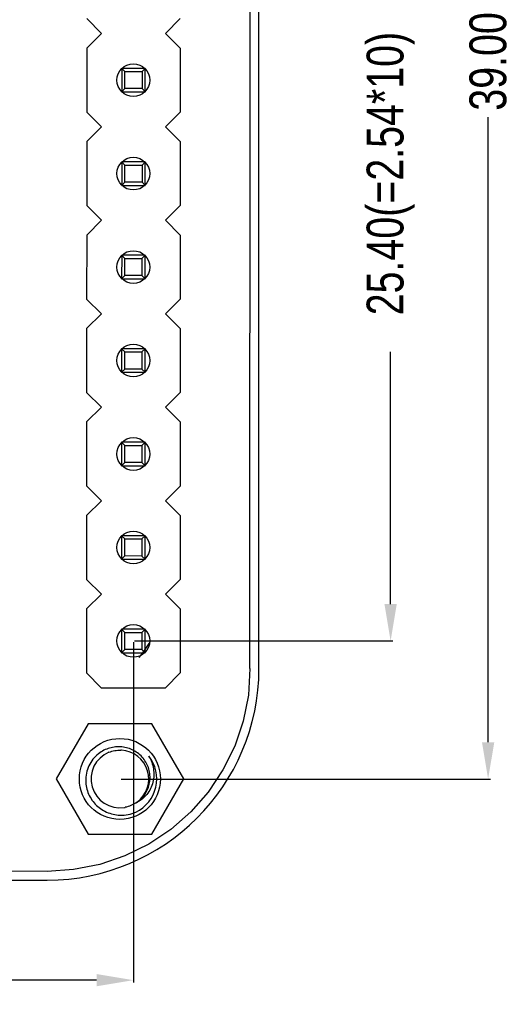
# Model space of a CAD drawing. Header units: inches. Extents: x -16 to 86, y -28 to 28.
# Tile 23 of 39: x 72 to 86, y -28 to -1. Entities that reach past the tile are written whole.
import ezdxf

# ---------------------------------------------------------------- set-up
doc = ezdxf.new("R2010")
doc.units = ezdxf.units.IN
doc.header["$LTSCALE"] = 1.21
doc.header["$MEASUREMENT"] = 0
doc.header["$PDMODE"] = 3
doc.header["$PDSIZE"] = 0.3125
doc.layers.get('0').update_dxf_attribs({"linetype": 'CONTINUOUS'})
doc.layers.get('Defpoints').update_dxf_attribs({"linetype": 'CONTINUOUS'})
doc.layers.add('Dim', color=3, linetype='CONTINUOUS', lineweight=25)
doc.styles.get("Standard").update_dxf_attribs({"font": 'txt', "width": 0.8})
doc.dimstyles.get("Standard").update_dxf_attribs({"dimtxt": 0.15625, "dimasz": 0.1875, "dimexe": 0.125, "dimexo": 0.0625, "dimgap": 0.09, "dimtad": 0, "dimtih": 1, "dimtoh": 1, "dimzin": 4, "dimdsep": 46, "dimtxsty": 'STANDARD', "dimblk": '_FILLED', "dimblk1": '_FILLED', "dimblk2": '_FILLED', "dimcen": 0.09, "dimazin": 1, "dimtp": 0.01, "dimtm": 0.01, "dimtfac": 1, "dimtofl": 0, "dimtmove": 0, "dimatfit": 3, "dimldrblk": '_FILLED', "dimfxl": 1, "dimtolj": 1, "dimtzin": 4, "dimarcsym": 0})

# ---------------------------------------------------------------- blocks, each defined once
blk = doc.blocks.new('_FILLED')
at = {"color": 0, "linetype": 'ByBlock'}
blk.add_solid([(0, 0), (-1, 0.167), (-1, -0.167)], dxfattribs=at)
blk = doc.blocks.new('*D57')
at = {"layer": 'Defpoints', "color": 0}
for p in [(75.083, 16.915), (75.083, -22.085), (85.078, -22.085)]:
    blk.add_point(p, dxfattribs=at)
at = {"layer": 'Dim', "color": 0, "lineweight": -2}
for p, q in [((75.115, 16.915), (85.14, 16.915)), ((85.078, 15.915), (85.078, -1.073)), ((85.078, -21.085), (85.078, -4.096)), ((75.115, -22.085), (85.14, -22.085))]:
    blk.add_line(p, q, dxfattribs=at)
for p, rotation in [((85.078, 16.915), 90), ((85.078, -22.085), 270)]:
    blk.add_blockref('_FILLED', p, dxfattribs=dict(at, rotation=rotation))
at = {"layer": 'Dim', "color": 0, "insert": (85.078, -2.585), "char_height": 1, "attachment_point": 5, "rotation": 90}
blk.add_mtext('\\A1;39.00', dxfattribs=at)
blk = doc.blocks.new('*D60')
at = {"layer": 'Defpoints', "color": 0}
for p in [(75.448, 7.067), (82.431, 7.067), (75.448, -18.333)]:
    blk.add_point(p, dxfattribs=at)
at = {"layer": 'Dim', "color": 0, "lineweight": -2}
for p, q in [((75.479, 7.067), (82.493, 7.067)), ((82.431, 6.067), (82.431, -0.788)), ((82.431, -17.333), (82.431, -10.478)), ((75.479, -18.333), (82.493, -18.333))]:
    blk.add_line(p, q, dxfattribs=at)
for p, rotation in [((82.431, 7.067), 90), ((82.431, -18.333), 270)]:
    blk.add_blockref('_FILLED', p, dxfattribs=dict(at, rotation=rotation))
at = {"layer": 'Dim', "color": 0, "insert": (82.431, -5.633), "char_height": 1, "attachment_point": 5, "rotation": 90}
blk.add_mtext('\\A1;25.40(=2.54*10)', dxfattribs=at)
blk = doc.blocks.new('*D61')
at = {"layer": 'Defpoints', "color": 0}
for p in [(57.668, -18.333), (75.448, -18.333), (75.448, -27.551)]:
    blk.add_point(p, dxfattribs=at)
at = {"layer": 'Dim', "color": 0, "lineweight": -2}
for p, q in [((57.668, -18.364), (57.668, -27.613)), ((75.448, -18.364), (75.448, -27.613)), ((58.668, -27.551), (65.046, -27.551)), ((74.448, -27.551), (68.07, -27.551))]:
    blk.add_line(p, q, dxfattribs=at)
at = {"layer": 'Dim', "color": 0, "lineweight": -2, "rotation": 180}
blk.add_blockref('_FILLED', (57.668, -27.551), dxfattribs=at)
at = {"layer": 'Dim', "color": 0, "lineweight": -2}
blk.add_blockref('_FILLED', (75.448, -27.551), dxfattribs=at)
at = {"layer": 'Dim', "color": 0, "insert": (66.558, -27.551), "char_height": 1, "attachment_point": 5}
blk.add_mtext('\\A1;17.78', dxfattribs=at)

msp = doc.modelspace()

# ---------------------------------------------------------------- linework, layer by layer
at = {"color": 7, "linetype": 'Continuous'}
for p, q in [((78.858, -19.083), (78.858, 13.917)), ((78.608, -19.083), (78.618, 8.21)), ((78.608, -19.083), (78.573, -19.802)), ((78.573, -19.802), (78.432, -20.509)), ((74.217, -20.583), (73.351, -22.083)), ((75.949, -20.583), (74.217, -20.583)), ((76.815, -22.083), (75.949, -20.583)), ((78.432, -20.509), (78.2, -21.192)), ((78.2, -21.192), (77.881, -21.839)), ((77.881, -21.839), (77.481, -22.438)), ((73.351, -22.083), (74.217, -23.583)), ((75.949, -23.583), (76.815, -22.083)), ((77.481, -22.438), (77.005, -22.98)), ((77.005, -22.98), (76.463, -23.455)), ((76.463, -23.455), (75.864, -23.856)), ((74.217, -23.583), (75.949, -23.583)), ((75.864, -23.856), (75.217, -24.175)), ((75.217, -24.175), (74.535, -24.407)), ((73.108, -24.594), (60.058, -24.583)), ((73.827, -24.547), (73.108, -24.594)), ((74.535, -24.407), (73.827, -24.547)), ((60.058, -24.833), (73.108, -24.833))]:
    msp.add_line(p, q, dxfattribs=at)
at = {"color": 6, "linetype": 'Continuous'}
for p, q in [((74.582, -1.823), (74.182, -1.422)), ((76.722, -1.423), (76.322, -1.823)), ((74.182, -2.222), (74.582, -1.823)), ((76.322, -1.823), (76.722, -2.223)), ((74.182, -2.222), (74.181, -3.962)), ((76.722, -2.223), (76.721, -3.963)), ((75.131, -2.773), (75.131, -3.413)), ((75.131, -2.773), (75.22, -2.861)), ((75.771, -2.773), (75.131, -2.773)), ((75.22, -3.324), (75.22, -2.861)), ((75.22, -2.861), (75.683, -2.861)), ((75.771, -2.773), (75.683, -2.861)), ((75.683, -2.861), (75.683, -3.325)), ((75.771, -3.413), (75.771, -2.773)), ((75.22, -3.324), (75.131, -3.413)), ((75.131, -3.413), (75.771, -3.413)), ((75.683, -3.325), (75.22, -3.324)), ((75.683, -3.325), (75.771, -3.413)), ((74.581, -4.363), (74.181, -3.962)), ((76.721, -3.963), (76.321, -4.363)), ((74.181, -4.762), (74.581, -4.363)), ((76.321, -4.363), (76.721, -4.763)), ((74.181, -4.762), (74.181, -6.502)), ((76.721, -4.763), (76.721, -6.503)), ((75.131, -5.313), (75.131, -5.953)), ((75.131, -5.313), (75.219, -5.401)), ((75.771, -5.313), (75.131, -5.313)), ((75.771, -5.313), (75.683, -5.401)), ((75.771, -5.953), (75.771, -5.313)), ((75.219, -5.864), (75.219, -5.401)), ((75.219, -5.401), (75.683, -5.401)), ((75.683, -5.401), (75.683, -5.865)), ((75.219, -5.864), (75.131, -5.953)), ((75.683, -5.865), (75.219, -5.864)), ((75.683, -5.865), (75.771, -5.953)), ((75.131, -5.953), (75.771, -5.953)), ((74.581, -6.903), (74.181, -6.502)), ((76.721, -6.503), (76.321, -6.903)), ((74.181, -7.302), (74.581, -6.903)), ((76.321, -6.903), (76.721, -7.303)), ((74.181, -7.302), (74.18, -9.042)), ((76.721, -7.303), (76.72, -9.043)), ((75.131, -7.853), (75.13, -8.493)), ((75.131, -7.853), (75.219, -7.941)), ((75.771, -7.853), (75.131, -7.853)), ((75.219, -8.404), (75.219, -7.941)), ((75.219, -7.941), (75.682, -7.941)), ((75.771, -7.853), (75.682, -7.941)), ((75.682, -7.941), (75.682, -8.405)), ((75.77, -8.493), (75.771, -7.853)), ((75.219, -8.404), (75.13, -8.493)), ((75.13, -8.493), (75.77, -8.493)), ((75.682, -8.405), (75.219, -8.404)), ((75.682, -8.405), (75.77, -8.493)), ((74.58, -9.443), (74.18, -9.042)), ((76.72, -9.043), (76.32, -9.443)), ((74.18, -9.842), (74.58, -9.443)), ((76.32, -9.443), (76.72, -9.843)), ((74.18, -9.842), (74.18, -11.582)), ((76.72, -9.843), (76.72, -11.583)), ((75.13, -10.393), (75.13, -11.033)), ((75.13, -10.393), (75.218, -10.481)), ((75.77, -10.393), (75.13, -10.393)), ((75.77, -10.393), (75.682, -10.481)), ((75.77, -11.033), (75.77, -10.393)), ((75.218, -10.944), (75.218, -10.481)), ((75.218, -10.481), (75.682, -10.481)), ((75.682, -10.481), (75.682, -10.945)), ((75.218, -10.944), (75.13, -11.033)), ((75.682, -10.945), (75.218, -10.944)), ((75.682, -10.945), (75.77, -11.033)), ((75.13, -11.033), (75.77, -11.033)), ((74.58, -11.983), (74.18, -11.582)), ((76.72, -11.583), (76.32, -11.983)), ((74.18, -12.382), (74.58, -11.983)), ((76.32, -11.983), (76.72, -12.383)), ((74.18, -12.382), (74.179, -14.122)), ((76.72, -12.383), (76.719, -14.123)), ((75.13, -12.933), (75.13, -13.573)), ((75.13, -12.933), (75.218, -13.021)), ((75.77, -12.933), (75.13, -12.933)), ((75.218, -13.484), (75.218, -13.021)), ((75.218, -13.021), (75.681, -13.021)), ((75.77, -12.933), (75.681, -13.021)), ((75.681, -13.021), (75.681, -13.485)), ((75.77, -13.573), (75.77, -12.933)), ((75.218, -13.484), (75.13, -13.573)), ((75.13, -13.573), (75.77, -13.573)), ((75.681, -13.485), (75.218, -13.484)), ((75.681, -13.485), (75.77, -13.573)), ((74.579, -14.523), (74.179, -14.122)), ((76.719, -14.123), (76.319, -14.523)), ((74.179, -14.922), (74.579, -14.523)), ((76.319, -14.523), (76.719, -14.923)), ((74.179, -14.922), (74.179, -16.662)), ((76.719, -14.923), (76.719, -16.663)), ((75.129, -15.473), (75.129, -16.113)), ((75.129, -15.473), (75.217, -15.561)), ((75.769, -15.473), (75.129, -15.473)), ((75.769, -15.473), (75.681, -15.561)), ((75.769, -16.113), (75.769, -15.473)), ((75.217, -16.024), (75.217, -15.561)), ((75.217, -15.561), (75.681, -15.561)), ((75.681, -15.561), (75.681, -16.025)), ((75.217, -16.024), (75.129, -16.113)), ((75.681, -16.025), (75.217, -16.024)), ((75.681, -16.025), (75.769, -16.113)), ((75.129, -16.113), (75.769, -16.113)), ((74.579, -17.063), (74.179, -16.662)), ((76.719, -16.663), (76.319, -17.063)), ((74.179, -17.462), (74.579, -17.063)), ((76.319, -17.063), (76.719, -17.463)), ((74.179, -17.462), (74.179, -19.202)), ((76.719, -17.463), (76.719, -19.203)), ((75.129, -18.013), (75.129, -18.653)), ((75.129, -18.013), (75.217, -18.101)), ((75.769, -18.013), (75.129, -18.013)), ((75.217, -18.564), (75.217, -18.101)), ((75.217, -18.101), (75.681, -18.101)), ((75.681, -18.101), (75.68, -18.565)), ((75.769, -18.013), (75.681, -18.101)), ((75.769, -18.653), (75.769, -18.013)), ((75.217, -18.564), (75.129, -18.653)), ((75.129, -18.653), (75.769, -18.653)), ((75.68, -18.565), (75.217, -18.564)), ((75.68, -18.565), (75.769, -18.653)), ((74.578, -19.603), (74.179, -19.202)), ((76.719, -19.203), (76.318, -19.603)), ((74.578, -19.603), (76.318, -19.603))]:
    msp.add_line(p, q, dxfattribs=at)
for centre in [(75.448, -3.093), (75.448, -5.633), (75.448, -8.173), (75.448, -10.713), (75.448, -13.253), (75.448, -15.793), (75.448, -18.333)]:
    msp.add_circle(centre, 0.445, dxfattribs=at)
at = {"color": 7, "linetype": 'Continuous'}
msp.add_circle((75.083, -22.083), 1.1, dxfattribs=at)
at = {"color": 6, "linetype": 'Continuous'}
msp.add_arc((73.478, -16.958), 2.8, 319.4368, 330.3773, dxfattribs=at)
at = {"color": 7, "linetype": 'Continuous'}
for centre, radius, start, end in [((73.108, -19.083), 5.75, 270, 0), ((75.083, -22.083), 0.783, 112.3665, 278.8389), ((75.083, -22.08), 0.781, 86.7552, 88.1892), ((75.083, -22.083), 0.783, 306.527, 86.7543), ((75.083, -22.083), 1, 295.7143, 38.5714), ((75.083, -22.085), 0.782, 278.8359, 280.2694)]:
    msp.add_arc(centre, radius, start, end, dxfattribs=at)
for points, knots in [([(74.54, -21.37), (74.483, -21.41), (74.377, -21.504), (74.256, -21.677), (74.178, -21.873), (74.157, -22.013), (74.154, -22.083)], [0, 0, 0, 0, 0.249982, 0.499979, 0.749972, 1, 1, 1, 1]), ([(75.526, -22.729), (75.574, -22.699), (75.662, -22.63), (75.77, -22.5), (75.849, -22.351), (75.895, -22.189), (75.907, -22.021), (75.884, -21.854), (75.829, -21.695), (75.742, -21.55), (75.629, -21.426), (75.493, -21.325), (75.341, -21.254), (75.177, -21.213), (75.009, -21.204), (74.842, -21.228), (74.683, -21.282), (74.585, -21.338), (74.54, -21.37)], [0, 0, 0, 0, 0.062483, 0.124965, 0.187453, 0.249942, 0.312434, 0.374929, 0.437427, 0.499926, 0.562428, 0.624933, 0.687439, 0.749947, 0.812458, 0.87497, 0.937484, 1, 1, 1, 1]), ([(74.785, -21.358), (74.836, -21.337), (74.942, -21.306), (75.053, -21.298), (75.108, -21.3)], [0, 0, 0, 0, 0.5, 1, 1, 1, 1]), ([(75.865, -21.459), (75.897, -21.512), (75.951, -21.624), (75.998, -21.804), (76.009, -21.99), (75.983, -22.174), (75.919, -22.349), (75.819, -22.506), (75.688, -22.637), (75.582, -22.703), (75.526, -22.729)], [0, 0, 0, 0, 0.125281, 0.250495, 0.375643, 0.500713, 0.625695, 0.750582, 0.875348, 1, 1, 1, 1]), ([(74.154, -22.083), (74.152, -22.145), (74.16, -22.271), (74.209, -22.453), (74.294, -22.622), (74.41, -22.771), (74.553, -22.895), (74.717, -22.988), (74.896, -23.048), (75.02, -23.065), (75.083, -23.067)], [0, 0, 0, 0, 0.124992, 0.249982, 0.374979, 0.499974, 0.624977, 0.749984, 0.874986, 1, 1, 1, 1]), ([(75.526, -22.729), (75.481, -22.76), (75.383, -22.813), (75.277, -22.844), (75.223, -22.854)], [0, 0, 0, 0, 0.499978, 1, 1, 1, 1]), ([(75.083, -23.067), (75.157, -23.069), (75.306, -23.058), (75.449, -23.013), (75.517, -22.984)], [0, 0, 0, 0, 0.499989, 1, 1, 1, 1])]:
    msp.add_open_spline(points, degree=3, knots=knots, dxfattribs=at)

# ---------------------------------------------------------------- dimensions: what is measured, and where the dimension line sits
at = {"layer": 'Dim'}
dim = msp.add_linear_dim(base=(85.078, -22.085), p1=(75.083, 16.915), p2=(75.083, -22.085), angle=90, dimstyle='STANDARD', override={"dimscale": 0.5, "dimtxt": 2, "dimasz": 2, "dimtih": 0, "dimtoh": 0, "dimzin": 0, "dimcen": 0.198, "dimadec": 0, "dimazin": 0, "dimtp": 0, "dimtm": 0, "dimtdec": 4, "dimtzin": 0}, dxfattribs=at)
dim.commit()
dim.dimension.update_dxf_attribs({"geometry": '*D57', "text_midpoint": (85.078, -2.585)})
dim = msp.add_linear_dim(base=(82.431, 7.067), p1=(75.448, -18.333), p2=(75.448, 7.067), angle=90, text='<>(=2.54*10)', dimstyle='STANDARD', override={"dimscale": 0.5, "dimtxt": 2, "dimasz": 2, "dimtih": 0, "dimtoh": 0, "dimzin": 0, "dimblk": '_FILLED', "dimcen": 0.198, "dimadec": 0, "dimazin": 0, "dimtp": 0, "dimtm": 0, "dimtdec": 4, "dimtzin": 0}, dxfattribs=at)
dim.commit()
dim.dimension.update_dxf_attribs({"geometry": '*D60', "text_midpoint": (82.431, -5.633)})
dim = msp.add_linear_dim(base=(75.448, -27.551), p1=(57.668, -18.333), p2=(75.448, -18.333), dimstyle='STANDARD', override={"dimscale": 0.5, "dimtxt": 2, "dimasz": 2, "dimtih": 0, "dimtoh": 0, "dimzin": 0, "dimcen": 0.198, "dimadec": 0, "dimazin": 0, "dimtp": 0, "dimtm": 0, "dimtdec": 4, "dimtzin": 0}, dxfattribs=at)
dim.commit()
dim.dimension.update_dxf_attribs({"geometry": '*D61', "text_midpoint": (66.558, -27.551)})

doc.saveas('drawing.dxf')
